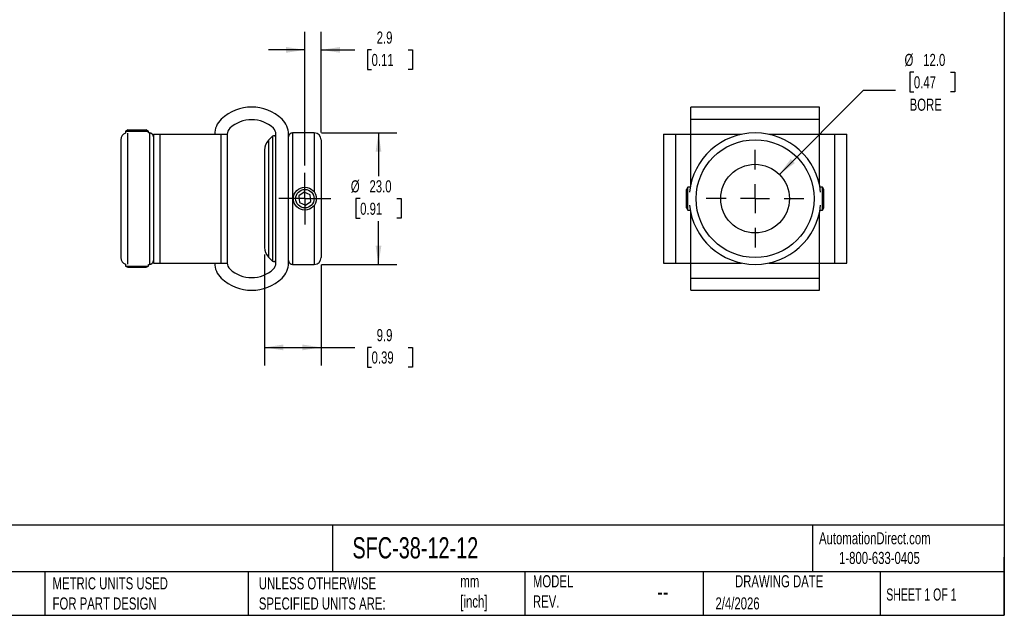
# Model space of a CAD drawing. Header units: millimetres. Extents: x 6 to 273, y 6 to 210.
# Tile 2 of 3: x 101 to 273, y 6 to 110. Entities that reach past the tile are written whole.
import ezdxf

# ---------------------------------------------------------------- set-up
doc = ezdxf.new("R2010")
doc.units = ezdxf.units.MM
doc.linetypes.add('SLD-Center', pattern=[19.05, 15.24, -1.27, 1.27, -1.27])
doc.linetypes.add('SLD-Solid', pattern=[0])
doc.layers.add('CENTER', color=40, linetype='SLD-Center')
doc.layers.add('DIMENSIONS', color=140, linetype='SLD-Solid', lineweight=25)
doc.layers.add('TEXT', color=140, linetype='SLD-Solid', lineweight=25)
doc.styles.add('SLDTEXTSTYLE0', font='TXT', dxfattribs={"width": 0.7})
doc.styles.add('SLDTEXTSTYLE1', font='TXT', dxfattribs={"width": 0.65})
doc.dimstyles.new('SLDDIMSTYLE0', dxfattribs={"dimtxt": 2.158008, "dimasz": 3.302, "dimexe": 0, "dimexo": 0.0625, "dimgap": 0.539502, "dimtad": 0, "dimtih": 1, "dimtoh": 1, "dimdec": 1, "dimrnd": 1e-09, "dimzin": 4, "dimdsep": 46, "dimtxsty": 'SLDTEXTSTYLE0', "dimsah": 1, "dimcen": 0.09, "dimadec": 0, "dimazin": 1, "dimtfac": 1, "dimtdec": 1, "dimtofl": 0, "dimtmove": 0, "dimatfit": 3, "dimfxl": 0, "dimfrac": 2, "dimtolj": 1, "dimtzin": 12, "dimarcsym": 0})
doc.dimstyles.new('SLDDIMSTYLE1', dxfattribs={"dimtxt": 2.158008, "dimasz": 3.302, "dimexe": 0, "dimexo": 0.0625, "dimgap": 0.539502, "dimtad": 0, "dimtih": 1, "dimtoh": 1, "dimdec": 1, "dimrnd": 1e-09, "dimzin": 12, "dimdsep": 46, "dimtxsty": 'SLDTEXTSTYLE0', "dimsah": 1, "dimcen": 0.09, "dimadec": 0, "dimazin": 3, "dimtfac": 1, "dimtdec": 1, "dimtmove": 0, "dimatfit": 0, "dimfxl": 0, "dimfrac": 2, "dimtolj": 1, "dimtzin": 12, "dimarcsym": 0})
doc.dimstyles.new('SLDDIMSTYLE2', dxfattribs={"dimtxt": 2.158008, "dimasz": 3.302, "dimexe": 0, "dimexo": 0.0625, "dimgap": 0.539502, "dimtad": 0, "dimtih": 1, "dimtoh": 1, "dimdec": 1, "dimrnd": 1e-09, "dimzin": 12, "dimdsep": 46, "dimtxsty": 'SLDTEXTSTYLE0', "dimsah": 1, "dimcen": 0.09, "dimadec": 0, "dimazin": 3, "dimtfac": 1, "dimtdec": 1, "dimtofl": 0, "dimtmove": 0, "dimatfit": 3, "dimfxl": 0, "dimfrac": 2, "dimtolj": 1, "dimtzin": 12, "dimarcsym": 0})
doc.dimstyles.new('SLDDIMSTYLE3', dxfattribs={"dimtxt": 2.158008, "dimasz": 3.302, "dimexe": 0, "dimexo": 0.0625, "dimgap": 0.539502, "dimtad": 0, "dimtih": 1, "dimtoh": 1, "dimdec": 1, "dimrnd": 1e-09, "dimzin": 4, "dimdsep": 46, "dimtxsty": 'SLDTEXTSTYLE0', "dimsah": 1, "dimcen": 0, "dimadec": 0, "dimazin": 1, "dimtfac": 1, "dimtdec": 1, "dimtofl": 0, "dimtmove": 0, "dimatfit": 3, "dimfxl": 0, "dimfrac": 2, "dimtolj": 1, "dimtzin": 12, "dimarcsym": 0})

# ---------------------------------------------------------------- blocks, each defined once
blk = doc.blocks.new('_D')
at = {"layer": 'DIMENSIONS'}
for p, q in [((153.83, 90.67), (166.94, 90.67)), ((163.76, 90.67), (163.76, 83.08)), ((160.56, 79.17), (159.83, 79.17)), ((159.83, 79.17), (159.83, 75.74)), ((166.97, 79.17), (167.7, 79.17)), ((167.7, 79.17), (167.7, 75.74)), ((159.83, 75.74), (160.56, 75.74)), ((167.7, 75.74), (166.97, 75.74)), ((163.76, 67.67), (163.76, 75.26)), ((153.83, 67.67), (166.94, 67.67))]:
    blk.add_line(p, q, dxfattribs=at)
for points in [[(163.76, 90.67), (163.26, 87.37), (164.27, 87.37)], [(163.76, 67.67), (164.27, 70.97), (163.26, 70.97)]]:
    blk.add_solid(points, dxfattribs=at)
at = {"layer": 'DIMENSIONS', "char_height": 2.117, "attachment_point": 1, "style": 'SLDTEXTSTYLE0'}
for s, insert in [('%%c', (158.93, 82.38)), ('23.0', (162.19, 82.38)), ('0.91', (160.56, 78.47))]:
    blk.add_mtext(s, dxfattribs=dict(at, insert=insert))
blk = doc.blocks.new('_D_1')
at = {"layer": 'DIMENSIONS'}
for p, q in [((150.91, 84.98), (150.91, 108.34)), ((153.76, 90.74), (153.76, 108.34)), ((150.91, 105.17), (144.56, 105.17)), ((153.76, 105.17), (159.63, 105.17)), ((162.56, 105.17), (161.83, 105.17)), ((161.83, 105.17), (161.83, 101.74)), ((168.97, 105.17), (169.69, 105.17)), ((169.69, 105.17), (169.69, 101.74)), ((161.83, 101.74), (162.56, 101.74)), ((169.69, 101.74), (168.97, 101.74))]:
    blk.add_line(p, q, dxfattribs=at)
for points in [[(150.91, 105.17), (147.61, 105.68), (147.61, 104.66)], [(153.76, 105.17), (157.07, 104.66), (157.07, 105.68)]]:
    blk.add_solid(points, dxfattribs=at)
at = {"layer": 'DIMENSIONS', "char_height": 2.117, "attachment_point": 1, "style": 'SLDTEXTSTYLE0'}
for s, insert in [('2.9', (163.45, 108.38)), ('0.11', (162.56, 104.47))]:
    blk.add_mtext(s, dxfattribs=dict(at, insert=insert))
blk = doc.blocks.new('_D_2')
at = {"layer": 'DIMENSIONS'}
for p, q in [((143.86, 69.39), (143.86, 49.99)), ((153.76, 67.6), (153.76, 49.99)), ((143.86, 53.17), (153.76, 53.17)), ((153.76, 53.17), (159.63, 53.17)), ((162.56, 53.17), (161.83, 53.17)), ((161.83, 53.17), (161.83, 49.74)), ((168.97, 53.17), (169.69, 53.17)), ((169.69, 53.17), (169.69, 49.74)), ((161.83, 49.74), (162.56, 49.74)), ((169.69, 49.74), (168.97, 49.74))]:
    blk.add_line(p, q, dxfattribs=at)
for points in [[(143.86, 53.17), (147.17, 52.66), (147.17, 53.68)], [(153.76, 53.17), (150.46, 53.68), (150.46, 52.66)]]:
    blk.add_solid(points, dxfattribs=at)
at = {"layer": 'DIMENSIONS', "char_height": 2.117, "attachment_point": 1, "style": 'SLDTEXTSTYLE0'}
for s, insert in [('9.9', (163.45, 56.38)), ('0.39', (162.56, 52.47))]:
    blk.add_mtext(s, dxfattribs=dict(at, insert=insert))
blk = doc.blocks.new('SW_CENTERMARKSYMBOL_0')
at = {"layer": 'CENTER', "color": 0}
for p, q in [((0, 2.54), (0, 4.54)), ((0, 0), (0, 2.54)), ((-2.54, 0), (-4.54, 0)), ((0, 0), (-2.54, 0)), ((0, 0), (0, -2.54)), ((0, 0), (2.54, 0)), ((2.54, 0), (4.54, 0)), ((0, -2.54), (0, -4.54))]:
    blk.add_line(p, q, dxfattribs=at)
blk = doc.blocks.new('_D_3')
at = {"layer": 'DIMENSIONS'}
for p, q in [((257.26, 101.26), (256.54, 101.26)), ((256.54, 101.26), (256.54, 97.83)), ((263.67, 101.26), (264.4, 101.26)), ((264.4, 101.26), (264.4, 97.83)), ((233.77, 83.41), (248.49, 98.13)), ((248.49, 98.13), (254.05, 98.13)), ((256.54, 97.83), (257.26, 97.83)), ((264.4, 97.83), (263.67, 97.83))]:
    blk.add_line(p, q, dxfattribs=at)
blk.add_solid([(233.77, 83.41), (236.47, 85.39), (235.75, 86.1)], dxfattribs=at)
at = {"layer": 'DIMENSIONS', "char_height": 2.117, "attachment_point": 1, "style": 'SLDTEXTSTYLE0'}
for s, insert in [('%%c', (255.63, 104.47)), ('12.0', (258.89, 104.47)), ('0.47', (257.26, 100.56)), ('BORE', (256.52, 96.65))]:
    blk.add_mtext(s, dxfattribs=dict(at, insert=insert))
blk = doc.blocks.new('SW_CENTERMARKSYMBOL_1')
at = {"layer": 'CENTER', "color": 0}
for p, q in [((0, 5.08), (0, 8.54)), ((0, 0), (0, 2.54)), ((-5.08, 0), (-8.54, 0)), ((0, 0), (-2.54, 0)), ((0, 0), (0, -2.54)), ((0, 0), (2.54, 0)), ((5.08, 0), (8.54, 0)), ((0, -5.08), (0, -8.54))]:
    blk.add_line(p, q, dxfattribs=at)

msp = doc.modelspace()

# ---------------------------------------------------------------- linework, layer by layer
for p, q in [((240.78, 95.17), (218.28, 95.17)), ((218.28, 93.06), (218.28, 95.17)), ((240.78, 93.06), (240.78, 95.17)), ((218.28, 90.42), (218.28, 93.06)), ((218.28, 93.06), (240.78, 93.06)), ((240.78, 90.42), (240.78, 93.06)), ((120, 91.17), (119.61, 90.94)), ((120, 91.17), (120.31, 91.17)), ((120.31, 91.17), (123.22, 91.17)), ((123.61, 90.94), (123.22, 91.17)), ((118.76, 89.47), (118.76, 68.87)), ((119.61, 90.94), (119.61, 90.62)), ((119.61, 90.94), (119.99, 90.94)), ((119.96, 90.61), (119.96, 67.72)), ((119.99, 90.94), (123.61, 90.94)), ((123.61, 90.67), (123.61, 90.94)), ((123.76, 90.67), (123.61, 90.67)), ((123.76, 90.67), (123.76, 67.67)), ((124.46, 90.42), (124.46, 67.92)), ((124.46, 90.42), (125.6, 90.42)), ((125.6, 90.42), (125.6, 67.92)), ((125.6, 90.42), (136.22, 90.42)), ((136.22, 90.42), (136.22, 67.92)), ((136.22, 90.42), (137.36, 90.42)), ((137.36, 90.42), (137.36, 67.92)), ((145.27, 90.07), (144.57, 89.37)), ((145.27, 90.07), (145.27, 68.27)), ((145.86, 67.92), (145.86, 90.42)), ((148.06, 67.92), (148.06, 90.42)), ((152.56, 90.67), (148.76, 90.67)), ((148.76, 90.67), (148.76, 67.67)), ((152.56, 90.67), (152.56, 80.3)), ((153.76, 89.47), (153.76, 68.87)), ((213.53, 90.42), (213.53, 67.92)), ((213.53, 90.42), (215.64, 90.42)), ((215.64, 90.42), (215.64, 67.92)), ((215.64, 90.42), (218.28, 90.42)), ((218.28, 81.55), (218.28, 90.42)), ((218.28, 90.42), (227.15, 90.42)), ((231.92, 90.42), (240.78, 90.42)), ((240.78, 81.55), (240.78, 90.42)), ((240.78, 90.42), (243.42, 90.42)), ((243.42, 90.42), (243.42, 67.92)), ((243.42, 90.42), (245.53, 90.42)), ((245.53, 67.92), (245.53, 90.42)), ((144.57, 89.37), (144.57, 68.97)), ((143.86, 87.67), (143.86, 70.66)), ((217.76, 81.17), (217.53, 80.78)), ((218.21, 81.17), (217.76, 81.17)), ((217.76, 77.17), (217.76, 81.17)), ((241.31, 81.17), (240.86, 81.17)), ((241.53, 80.78), (241.31, 81.17)), ((241.31, 77.17), (241.31, 81.17)), ((150.8, 80.32), (149.86, 79.64)), ((149.86, 79.64), (149.98, 78.49)), ((151.85, 79.84), (150.8, 80.32)), ((151.97, 78.69), (151.85, 79.84)), ((217.53, 77.56), (217.53, 80.78)), ((241.53, 77.56), (241.53, 80.78)), ((149.98, 78.49), (151.03, 78.02)), ((151.03, 78.02), (151.97, 78.69)), ((152.56, 78.04), (152.56, 67.67)), ((217.53, 77.56), (217.76, 77.17)), ((241.31, 77.17), (241.53, 77.56)), ((217.76, 77.17), (218.21, 77.17)), ((218.28, 67.92), (218.28, 76.78)), ((240.78, 67.92), (240.78, 76.78)), ((240.86, 77.17), (241.31, 77.17)), ((144.57, 68.97), (145.27, 68.27)), ((119.61, 67.72), (119.61, 67.39)), ((119.61, 67.39), (120, 67.17)), ((119.61, 67.39), (119.99, 67.39)), ((119.99, 67.39), (123.61, 67.39)), ((120, 67.17), (120.31, 67.17)), ((120.31, 67.17), (123.22, 67.17)), ((123.22, 67.17), (123.61, 67.39)), ((123.61, 67.39), (123.61, 67.67)), ((123.61, 67.67), (123.76, 67.67)), ((124.46, 67.92), (125.6, 67.92)), ((125.6, 67.92), (136.22, 67.92)), ((136.22, 67.92), (137.36, 67.92)), ((148.76, 67.67), (152.56, 67.67)), ((213.53, 67.92), (215.64, 67.92)), ((215.64, 67.92), (218.28, 67.92)), ((218.28, 65.28), (218.28, 67.92)), ((218.28, 67.92), (227.15, 67.92)), ((231.92, 67.92), (240.78, 67.92)), ((240.78, 65.28), (240.78, 67.92)), ((240.78, 67.92), (243.42, 67.92)), ((243.42, 67.92), (245.53, 67.92)), ((218.28, 65.28), (240.78, 65.28)), ((218.28, 63.17), (218.28, 65.28)), ((240.78, 63.17), (240.78, 65.28)), ((218.28, 63.17), (240.78, 63.17))]:
    msp.add_line(p, q)
for centre, radius in [((229.53, 79.17), 10.3), ((229.53, 79.17), 6), ((150.91, 79.17), 2), ((150.91, 79.17), 1.61)]:
    msp.add_circle(centre, radius)
for centre, radius, start, end in [((141.61, 87.43), 7.74, 46.6776, 133.3224), ((138.79, 90.42), 3.63, 133.3224, 180), ((141.61, 87.43), 5.54, 46.678, 133.322), ((144.43, 90.42), 3.63, 0, 46.6776), ((138.79, 90.42), 1.43, 133.322, 180), ((144.43, 90.42), 1.43, 0, 46.678), ((119.96, 89.47), 1.2, 106.9578, 180), ((123.76, 89.97), 0.7, 0, 90), ((145.51, 89.82), 0.35, 0, 135), ((148.76, 89.97), 0.7, 90, 180), ((152.56, 89.47), 1.2, 0, 90), ((229.53, 79.17), 11.5, 5.6404, 174.3596), ((146.26, 87.67), 2.4, 135, 180), ((229.53, 79.17), 11.5, 185.6404, 354.3596), ((146.26, 70.66), 2.4, 180, 225), ((119.96, 68.87), 1.2, 180, 253.0422), ((152.56, 68.87), 1.2, 270, 0), ((123.76, 68.37), 0.7, 270, 0), ((138.79, 67.92), 3.63, 180, 226.6776), ((138.79, 67.92), 1.43, 180, 226.678), ((145.51, 68.51), 0.35, 225, 0), ((144.43, 67.92), 1.43, 313.322, 0), ((144.43, 67.92), 3.63, 313.3224, 0), ((148.76, 68.37), 0.7, 180, 270), ((141.61, 70.91), 5.54, 226.678, 313.322), ((141.61, 70.91), 7.74, 226.6776, 313.3224)]:
    msp.add_arc(centre, radius, start, end)
at = {"layer": 'TEXT'}
for p, q in [((273.05, 209.55), (273.05, 6.35)), ((273.05, 22.13), (6.35, 22.13)), ((155.76, 22.13), (155.76, 13.97)), ((239.58, 22.13), (239.58, 13.97)), ((273.05, 6.35), (273.05, 16.51)), ((273.05, 13.97), (6.35, 13.97)), ((105.48, 13.97), (105.48, 6.35)), ((141, 13.97), (141, 6.35)), ((189.3, 13.97), (189.3, 6.35)), ((220.47, 13.97), (220.47, 6.35)), ((251.35, 13.97), (251.35, 6.35)), ((6.35, 6.35), (273.05, 6.35))]:
    msp.add_line(p, q, dxfattribs=at)

# ---------------------------------------------------------------- block references
at = {"layer": 'CENTER'}
for name, p in [('SW_CENTERMARKSYMBOL_1', (229.53, 79.17)), ('SW_CENTERMARKSYMBOL_0', (150.91, 79.17))]:
    msp.add_blockref(name, p, dxfattribs=at)

# ---------------------------------------------------------------- texts
at = {"layer": 'TEXT'}
for s, insert, char_height, attachment_point, style in [('AutomationDirect.com', (240.69, 20.88), 2.1167, 1, 'SLDTEXTSTYLE0'), ('SFC-38-12-12', (159.21, 20), 3.7042, 1, 'SLDTEXTSTYLE0'), ('1-800-633-0405', (244.19, 17.44), 2.1167, 1, 'SLDTEXTSTYLE0'), ('METRIC UNITS USED ^JFOR PART DESIGN', (106.85, 13), 2.1167, 1, 'SLDTEXTSTYLE0'), ('UNLESS OTHERWISE ^JSPECIFIED UNITS ARE:', (142.87, 13), 2.1167, 1, 'SLDTEXTSTYLE0'), ('mm^J[inch]', (178.06, 13.36), 2.117, 1, 'SLDTEXTSTYLE0'), ('MODEL ^JREV.', (190.73, 13.36), 2.1167, 1, 'SLDTEXTSTYLE0'), ('DRAWING DATE', (233.73, 13.36), 2.1167, 2, 'SLDTEXTSTYLE0'), ('SHEET 1 OF 1', (252.44, 11.05), 2.1167, 1, 'SLDTEXTSTYLE1'), ('--', (212.43, 12.08), 3.175, 1, 'SLDTEXTSTYLE0'), ('2/4/2026', (222.61, 9.49), 2.117, 1, 'SLDTEXTSTYLE0')]:
    msp.add_mtext(s, dxfattribs=dict(at, insert=insert, char_height=char_height, attachment_point=attachment_point, style=style))

# ---------------------------------------------------------------- dimensions: what is measured, and where the dimension line sits
at = {"layer": 'DIMENSIONS'}
for base, p1, p2, dimstyle, picture, middle in [((150.91416406, 105.16810548), (153.76416406, 89.46810267), (150.91416406, 83.70810267), 'SLDDIMSTYLE1', '_D_1', (165.76154862, 105.16810548)), ((143.86, 53.17), (153.76, 68.87), (143.86, 70.66), 'SLDDIMSTYLE2', '_D_2', (165.76, 53.17))]:
    dim = msp.add_linear_dim(base=base, p1=p1, p2=p2, dimstyle=dimstyle, dxfattribs=at)
    dim.commit()
    dim.dimension.update_dxf_attribs({"geometry": picture, "text_midpoint": middle, "dimtype": 160})
dim = msp.add_diameter_dim_2p(p1=(225.29, 74.93), p2=(233.77, 83.41), text='<>\\PBORE', dimstyle='SLDDIMSTYLE3', dxfattribs=at)
dim.commit()
dim.dimension.update_dxf_attribs({"geometry": '_D_3', "text_midpoint": (260.47, 99.24), "dimtype": 163})
dim = msp.add_linear_dim(base=(163.76, 67.67), p1=(152.56, 90.67), p2=(152.56, 67.67), angle=90, text='%%c<>', dimstyle='SLDDIMSTYLE0', dxfattribs=at)
dim.commit()
dim.dimension.update_dxf_attribs({"geometry": '_D', "text_midpoint": (163.76, 79.17), "dimtype": 160})

doc.saveas('drawing.dxf')
